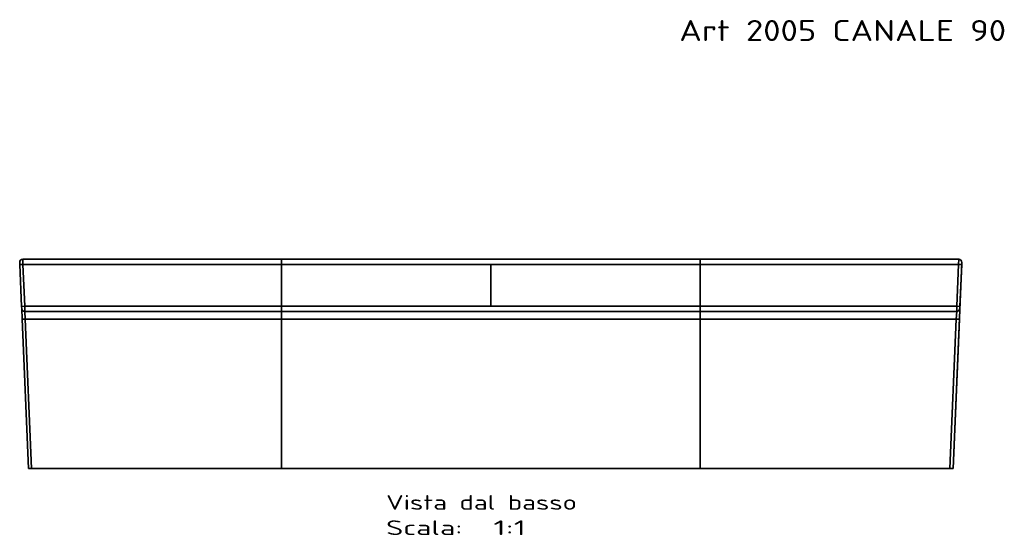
# Model space of a CAD drawing. Extents: x 144 to 1558, y 127 to 1203.
# Tile 3 of 4: x 144 to 1085, y 710 to 1203. Entities that reach past the tile are written whole.
import ezdxf
from ezdxf.enums import TextEntityAlignment as Align

# ---------------------------------------------------------------- set-up
doc = ezdxf.new("R2010")
doc.units = 0
doc.layers.get('0').update_dxf_attribs({"lineweight": 13})
doc.styles.get("Standard").update_dxf_attribs({"font": 'isocp.shx'})

# ---------------------------------------------------------------- blocks, each defined once
blk = doc.blocks.new('BLOCK23')
at = {"color": 7, "lineweight": 13}
blk.add_text('Art 2005 CANALE 90', height=20, dxfattribs=at).set_placement((180, 762.25), (492.28, 762.25), align=Align.FIT)
blk = doc.blocks.new('BLOCK25')
at = {"color": 7, "lineweight": 13}
for s, p, p2 in [('Vista dal basso', (-100, -239.43), (82.16, -239.43)), ('Scala:', (-100, -263.61), (-27.14, -263.61)), ('  1:1', (-27.14, -263.61), (33.59, -263.61))]:
    blk.add_text(s, height=14, dxfattribs=at).set_placement(p, p2, align=Align.FIT)
blk = doc.blocks.new('BLOCK26')
at = {"color": 7, "lineweight": 35, "ltscale": 0.125018}
for p, q in [((-447, 0), (-446.91, -5)), ((-446.91, -5), (-447, 0)), ((447, 0), (446.91, -5)), ((447, 0), (446.91, -5)), ((-445.21, -45), (-445.12, -50)), ((-445.12, -50), (-445.21, -45)), ((445.21, -45), (445.12, -50)), ((445.21, -45), (445.12, -50))]:
    blk.add_line(p, q, dxfattribs=at)
at = {"color": 7, "lineweight": 35}
for p, q in [((-200, 0), (-447, 0)), ((200, 0), (-200, 0)), ((-200, 0), (200, 0)), ((447, 0), (200, 0)), ((-449.91, -5.13), (-448.2, -45.13)), ((-448.2, -45.13), (-449.91, -5.13)), ((-200, 0), (-447, 0)), ((-446.91, -5), (-445.21, -45)), ((-200, -5), (-446.91, -5)), ((-446.91, -5), (-445.21, -45)), ((-200, -5), (-446.91, -5)), ((-200, -45), (-200, -5)), ((0, -5), (-200, -5)), ((-200, -45), (-200, -5)), ((0, -5), (-200, -5)), ((0, -45), (0, -5)), ((0, -5), (200, -5)), ((0, -45), (0, -5)), ((200, -5), (0, -5)), ((200, 0), (447, 0)), ((200, -45), (200, -5)), ((200, -5), (446.91, -5)), ((200, -45), (200, -5)), ((200, -5), (446.91, -5)), ((441.6, -200), (449.99, -3.13)), ((441.6, -200), (449.99, -3.13)), ((445.21, -45), (446.91, -5)), ((446.91, -5), (445.21, -45)), ((448.2, -45.13), (449.91, -5.13)), ((449.91, -5.13), (448.2, -45.13)), ((-200, -45), (-445.21, -45)), ((-200, -45), (-445.21, -45)), ((0, -45), (-200, -45)), ((-200, -45), (0, -45)), ((0, -45), (200, -45)), ((0, -45), (200, -45)), ((200, -45), (445.21, -45)), ((200, -45), (445.21, -45)), ((-445.12, -50), (-200, -50)), ((-445.12, -50), (-200, -50)), ((-200, -50), (-445.12, -50)), ((200, -50), (-200, -50)), ((-200, -50), (200, -50)), ((-200, -50), (200, -50)), ((445.12, -50), (200, -50)), ((200, -50), (445.12, -50)), ((200, -50), (445.12, -50)), ((-447.68, -57.36), (-441.6, -200)), ((-441.6, -200), (-447.68, -57.36)), ((-444.68, -57.44), (-438.6, -200)), ((-438.6, -200), (-444.68, -57.44)), ((-444.68, -57.44), (-200, -57.44)), ((-444.68, -57.44), (-200, -57.44)), ((200, -57.44), (-200, -57.44)), ((-200, -200), (-200, -57.44)), ((-200, -57.44), (200, -57.44)), ((-200, -57.44), (-200, -200)), ((200, -57.44), (200, -200)), ((200, -200), (200, -57.44)), ((200, -57.44), (444.68, -57.44)), ((444.68, -57.44), (200, -57.44)), ((438.6, -200), (444.68, -57.44)), ((444.68, -57.44), (438.6, -200)), ((441.6, -200), (447.68, -57.36)), ((447.68, -57.36), (441.6, -200)), ((-441.6, -200), (-418.73, -200)), ((-400.01, -200), (-438.6, -200)), ((-438.6, -200), (-200, -200)), ((-200, -200), (-438.6, -200)), ((-200, -200), (-404.91, -200)), ((-200, -200), (-404.91, -200)), ((-404.91, -200), (-200, -200)), ((-385.02, -200), (-200, -200)), ((200, -200), (-200, -200)), ((-200, -200), (200, -200)), ((-200, -200), (200, -200)), ((-198.38, -200), (0, -200)), ((-198.38, -200), (0, -200)), ((-39.11, -200), (0, -200)), ((-39.11, -200), (0, -200)), ((0, -200), (-31.5, -200)), ((0, -200), (-31.5, -200)), ((198.38, -200), (0, -200)), ((198.38, -200), (0, -200)), ((39.11, -200), (0, -200)), ((39.11, -200), (0, -200)), ((31.5, -200), (0, -200)), ((31.5, -200), (0, -200)), ((200, -200), (404.91, -200)), ((200, -200), (404.91, -200)), ((200, -200), (404.91, -200)), ((200, -200), (385.02, -200)), ((200, -200), (438.6, -200)), ((438.6, -200), (200, -200)), ((400.01, -200), (438.6, -200)), ((418.73, -200), (441.6, -200))]:
    blk.add_line(p, q, dxfattribs=at)
at = {"color": 7, "lineweight": 35, "ltscale": 0.125}
for p, q in [((-200, 0), (-200, -5)), ((200, -5), (200, 0)), ((-200, -5), (-200, 0)), ((200, -5), (200, 0)), ((-200, -45), (-200, -50)), ((-200, -50), (-200, -45)), ((200, -50), (200, -45)), ((200, -50), (200, -45))]:
    blk.add_line(p, q, dxfattribs=at)
at = {"color": 7, "lineweight": 35, "ltscale": 0.050045}
for p, q in [((-449.99, -3.13), (-449.91, -5.13)), ((-449.99, -3.13), (-449.91, -5.13)), ((449.91, -5.13), (449.99, -3.13)), ((449.99, -3.13), (449.91, -5.13)), ((-448.2, -45.13), (-448.12, -47.13)), ((-448.2, -45.13), (-448.12, -47.13)), ((448.12, -47.13), (448.2, -45.13)), ((448.2, -45.13), (448.12, -47.13))]:
    blk.add_line(p, q, dxfattribs=at)
at = {"color": 7, "lineweight": 35, "ltscale": 0.075}
for p, q in [((-446.91, -5), (-449.91, -5.13)), ((-446.91, -5), (-449.91, -5.13)), ((449.91, -5.13), (446.91, -5)), ((446.91, -5), (449.91, -5.13)), ((-445.21, -45), (-448.2, -45.13)), ((-448.2, -45.13), (-445.21, -45)), ((445.21, -45), (448.2, -45.13)), ((445.21, -45), (448.2, -45.13))]:
    blk.add_line(p, q, dxfattribs=at)
at = {"color": 7, "lineweight": 35, "ltscale": 0.25605}
for p, q in [((-448.12, -47.13), (-447.68, -57.36)), ((-447.68, -57.36), (-448.12, -47.13)), ((447.68, -57.36), (448.12, -47.13)), ((447.68, -57.36), (448.12, -47.13))]:
    blk.add_line(p, q, dxfattribs=at)
at = {"color": 7, "lineweight": 35, "ltscale": 0.186368}
for p, q in [((-444.68, -57.44), (-445.12, -50)), ((-444.68, -57.44), (-445.12, -50)), ((444.68, -57.44), (445.12, -50)), ((445.12, -50), (444.68, -57.44))]:
    blk.add_line(p, q, dxfattribs=at)
at = {"color": 7, "lineweight": 35, "ltscale": 0.186049}
for p, q in [((-200, -57.44), (-200, -50)), ((-200, -50), (-200, -57.44)), ((200, -50), (200, -57.44)), ((200, -50), (200, -57.44))]:
    blk.add_line(p, q, dxfattribs=at)
at = {"color": 7, "lineweight": 35, "ltscale": 0.074845}
for p, q in [((-438.6, -200), (-441.6, -200)), ((-441.6, -200), (-438.6, -200)), ((441.6, -200), (438.6, -200)), ((438.6, -200), (441.6, -200))]:
    blk.add_line(p, q, dxfattribs=at)
at = {"color": 7, "lineweight": 35, "ltscale": 0.074984}
for p, q in [((-441.6, -200), (-438.6, -200)), ((438.6, -200), (441.6, -200))]:
    blk.add_line(p, q, dxfattribs=at)
at = {"color": 7, "lineweight": 35, "ltscale": 0.000537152}
for p, q in [((-418.73, -200), (-418.71, -200)), ((418.73, -200), (418.71, -200))]:
    blk.add_line(p, q, dxfattribs=at)
at = {"color": 7, "lineweight": 35, "ltscale": 0.345421}
for p, q in [((-418.73, -200), (-404.91, -200)), ((-418.73, -200), (-404.91, -200)), ((-418.73, -200), (-404.91, -200)), ((418.73, -200), (404.91, -200)), ((418.73, -200), (404.91, -200)), ((404.91, -200), (418.73, -200))]:
    blk.add_line(p, q, dxfattribs=at)
at = {"color": 7, "lineweight": 35, "ltscale": 0.0003912}
blk.add_line((-418.73, -200), (-418.71, -200), dxfattribs=at)
at = {"color": 7, "lineweight": 35, "ltscale": 0.000192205}
for p, q in [((-418.73, -200), (-418.72, -200)), ((-418.73, -200), (-418.72, -200)), ((418.73, -200), (418.72, -200)), ((418.73, -200), (418.72, -200))]:
    blk.add_line(p, q, dxfattribs=at)
at = {"color": 7, "lineweight": 35, "ltscale": 0.125191}
for p, q in [((-400.01, -200), (-395, -200)), ((395, -200), (400.01, -200))]:
    blk.add_line(p, q, dxfattribs=at)
at = {"color": 7, "lineweight": 35, "ltscale": 0.150528}
blk.add_line((-391.04, -200), (-385.02, -200), dxfattribs=at)
at = {"color": 7, "lineweight": 35, "ltscale": 0.040533}
for p, q in [((-198.38, -200), (-200, -200)), ((-200, -200), (-198.38, -200)), ((200, -200), (198.38, -200)), ((198.38, -200), (200, -200))]:
    blk.add_line(p, q, dxfattribs=at)
at = {"color": 7, "lineweight": 35, "ltscale": 0.150442}
blk.add_line((385.02, -200), (391.04, -200), dxfattribs=at)
at = {"color": 7, "lineweight": 35}
for centre, start, end in [((-447, -3), 90.00003, 182.44246), ((-447, -3), 90, 182.44249), ((447, -3), 357.55754, 89.99997), ((447, -3), 357.55751, 450), ((-445.12, -47), 182.44249, 270), ((-445.12, -47), 182.44251, 269.99998), ((445.12, -47), 270.00002, 357.55749), ((445.12, -47), 270, 357.55751), ((445.12, -47), 270.00002, 357.55749)]:
    blk.add_arc(centre, 3, start, end, dxfattribs=at)
for centre, major_axis, start_param, end_param in [((-444.68, -57.23), (3, 0.13), 3.141593, 4.709415), ((444.68, -57.23), (3, -0.13), 4.715363, 6.283185)]:
    blk.add_ellipse(centre, major_axis=major_axis, ratio=0.069693, start_param=start_param, end_param=end_param, dxfattribs=at)
for points in [[(-444.68, -57.44), (-445.29, -57.47), (-445.9, -57.48), (-446.5, -57.49), (-447.19, -57.47), (-447.56, -57.42), (-447.62, -57.4), (-447.67, -57.39), (-447.68, -57.37), (-447.68, -57.37), (-447.68, -57.36), (-447.68, -57.36)], [(444.68, -57.44), (445.29, -57.47), (445.9, -57.48), (446.5, -57.49), (447.19, -57.47), (447.56, -57.42), (447.62, -57.4), (447.67, -57.39), (447.68, -57.37), (447.68, -57.37), (447.68, -57.36), (447.68, -57.36)]]:
    blk.add_open_spline(points, degree=5, knots=[0, 0, 0, 0, 0, 0, 4.301498, 4.301498, 4.301498, 5.526954, 5.526954, 5.526954, 5.698238, 5.698238, 5.698238, 5.698238, 5.698238, 5.698238], dxfattribs=at)

msp = doc.modelspace()

# ---------------------------------------------------------------- block references
at = {"lineweight": 0}
for name, p in [('BLOCK23', (594.5, 420.5)), ('BLOCK26', (594.5, 974.33)), ('BLOCK25', (594.5, 974.33))]:
    msp.add_blockref(name, p, dxfattribs=at)

doc.saveas('drawing.dxf')
